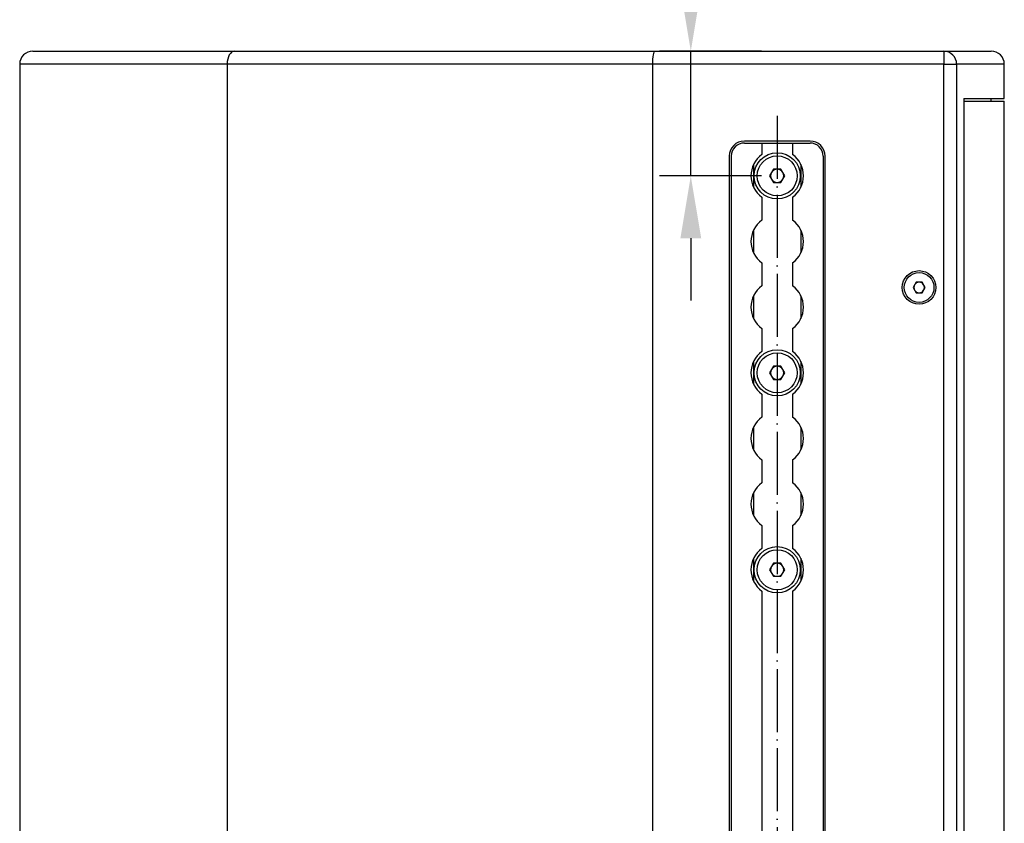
# Model space of a CAD drawing. Header units: millimetres. Extents: x 16448 to 19047, y 3049 to 4868.
# Tile 7 of 41: x 17180 to 17555, y 4059 to 4365. Entities that reach past the tile are written whole.
import ezdxf

# ---------------------------------------------------------------- set-up
doc = ezdxf.new("R2010")
doc.units = ezdxf.units.MM
doc.linetypes.add('ACAD_ISO04W100', pattern=[30, 24, -3, 0, -3])
for name, color, linetype in [('1', 7, 'Continuous'), ('2', 7, 'Continuous'), ('3', 1, 'ACAD_ISO04W100')]:
    doc.layers.add(name, color=color, linetype=linetype)
doc.styles.get("Standard").update_dxf_attribs({"font": 'arial.ttf'})
doc.dimstyles.new('ISO-25', dxfattribs={"dimscale": 9.5, "dimtxt": 2.5, "dimasz": 2.5, "dimexe": 1.25, "dimexo": 0.625, "dimtad": 1, "dimtoh": 1, "dimdsep": 46, "dimtxsty": 'Standard', "dimcen": 2.5, "dimadec": 0, "dimazin": 0, "dimtfac": 1, "dimtmove": 0, "dimatfit": 3, "dimfxl": 1, "dimarcsym": 0})

# ---------------------------------------------------------------- blocks, each defined once
blk = doc.blocks.new('*D10')
at = {"layer": '2', "color": 0, "lineweight": -2}
for p, q in [((17435.62, 4376.42), (17435.62, 4400.17)), ((17435.62, 4400.17), (17504.39, 4400.17)), ((17462.59, 4352.67), (17423.75, 4352.67)), ((17435.62, 4305.17), (17435.62, 4352.67)), ((17462.59, 4305.17), (17423.75, 4305.17)), ((17435.62, 4281.42), (17435.62, 4257.67))]:
    blk.add_line(p, q, dxfattribs=at)
at = {"layer": '2', "color": 0}
for points in [[(17431.66, 4376.42), (17439.58, 4376.42), (17435.62, 4352.67)], [(17431.66, 4281.42), (17439.58, 4281.42), (17435.62, 4305.17)]]:
    blk.add_solid(points, dxfattribs=at)
at = {"layer": 'Defpoints', "color": 0}
for p in [(17435.62, 4352.67), (17468.53, 4352.67), (17468.53, 4305.17)]:
    blk.add_point(p, dxfattribs=at)
at = {"layer": '2', "color": 0, "insert": (17472.97, 4418.19), "char_height": 23.75, "attachment_point": 5}
blk.add_mtext('47.5', dxfattribs=at)

msp = doc.modelspace()

# ---------------------------------------------------------------- linework, layer by layer
at = {"layer": '1'}
for p, q in [((17185.029, 4352.671), (17307.745, 4352.671)), ((17307.745, 4352.671), (17421.847, 4352.671)), ((17421.847, 4352.671), (17531.951, 4352.671)), ((17531.951, 4352.671), (17531.951, 4347.671)), ((17531.951, 4352.671), (17550.029, 4352.671)), ((17305.029, 4347.671), (17180.029, 4347.671)), ((17180.029, 4347.671), (17180.029, 4337.671)), ((17259.029, 4347.671), (17259.029, 4337.671)), ((17421.029, 4347.671), (17305.029, 4347.671)), ((17531.951, 4347.671), (17421.029, 4347.671)), ((17421.029, 4347.671), (17421.029, 4337.671)), ((17531.951, 4337.671), (17531.951, 4347.671)), ((17531.951, 4347.671), (17536.851, 4347.671)), ((17536.851, 4347.671), (17536.851, 4337.671)), ((17555.029, 4347.671), (17536.851, 4347.671)), ((17555.029, 4334.671), (17555.029, 4347.671)), ((17180.029, 4337.671), (17180.029, 3747.671)), ((17259.029, 4337.671), (17259.029, 3747.671)), ((17421.029, 4337.671), (17421.029, 3747.671)), ((17531.951, 3747.671), (17531.951, 4337.671)), ((17536.851, 4337.671), (17536.851, 3747.671)), ((17539.577, 4334.671), (17555.029, 4334.671)), ((17539.577, 4334.671), (17539.577, 3750.671)), ((17539.577, 4333.671), (17539.973, 4333.671)), ((17539.973, 4333.671), (17555.029, 4333.671)), ((17550.029, 4333.671), (17550.029, 4334.671)), ((17555.029, 3751.671), (17555.029, 4333.671)), ((17481.029, 4318.421), (17456.029, 4318.421)), ((17456.029, 4317.671), (17462.654, 4317.671)), ((17462.654, 4317.671), (17462.654, 4313.263)), ((17462.654, 4317.671), (17474.404, 4317.671)), ((17474.404, 4317.671), (17474.404, 4313.263)), ((17474.404, 4317.671), (17481.029, 4317.671)), ((17450.279, 4312.671), (17450.279, 3772.671)), ((17451.029, 4312.671), (17451.029, 3772.671)), ((17486.029, 4312.671), (17486.029, 3772.671)), ((17486.779, 3772.671), (17486.779, 4312.671)), ((17459.529, 4309.53), (17459.529, 4300.812)), ((17477.529, 4309.53), (17477.529, 4300.812)), ((17467.086, 4307.671), (17465.642, 4305.171)), ((17465.642, 4305.171), (17467.086, 4302.671)), ((17469.972, 4307.671), (17467.086, 4307.671)), ((17471.416, 4305.171), (17469.972, 4307.671)), ((17469.972, 4302.671), (17471.416, 4305.171)), ((17467.086, 4302.671), (17469.972, 4302.671)), ((17462.654, 4297.079), (17462.654, 4288.263)), ((17474.404, 4297.079), (17474.404, 4288.263)), ((17459.529, 4284.53), (17459.529, 4275.812)), ((17477.529, 4284.53), (17477.529, 4275.812)), ((17462.654, 4272.079), (17462.654, 4263.263)), ((17474.404, 4272.079), (17474.404, 4263.263)), ((17521.422, 4264.671), (17520.267, 4262.671)), ((17523.732, 4264.671), (17521.422, 4264.671)), ((17524.886, 4262.671), (17523.732, 4264.671)), ((17520.267, 4262.671), (17521.422, 4260.671)), ((17521.422, 4260.671), (17523.732, 4260.671)), ((17523.732, 4260.671), (17524.886, 4262.671)), ((17459.529, 4259.53), (17459.529, 4250.812)), ((17477.529, 4259.53), (17477.529, 4250.812)), ((17462.654, 4247.079), (17462.654, 4238.263)), ((17474.404, 4247.079), (17474.404, 4238.263)), ((17459.529, 4234.53), (17459.529, 4225.812)), ((17477.529, 4234.53), (17477.529, 4225.812)), ((17467.086, 4232.671), (17465.642, 4230.171)), ((17465.642, 4230.171), (17467.086, 4227.671)), ((17469.972, 4232.671), (17467.086, 4232.671)), ((17471.416, 4230.171), (17469.972, 4232.671)), ((17469.972, 4227.671), (17471.416, 4230.171)), ((17467.086, 4227.671), (17469.972, 4227.671)), ((17462.654, 4222.079), (17462.654, 4213.263)), ((17474.404, 4222.079), (17474.404, 4213.263)), ((17459.529, 4209.53), (17459.529, 4200.812)), ((17477.529, 4209.53), (17477.529, 4200.812)), ((17462.654, 4197.079), (17462.654, 4188.263)), ((17474.404, 4197.079), (17474.404, 4188.263)), ((17459.529, 4184.53), (17459.529, 4175.812)), ((17477.529, 4184.53), (17477.529, 4175.812)), ((17462.654, 4172.079), (17462.654, 4163.263)), ((17474.404, 4172.079), (17474.404, 4163.263)), ((17459.529, 4159.53), (17459.529, 4150.812)), ((17477.529, 4159.53), (17477.529, 4150.812)), ((17467.086, 4157.671), (17465.642, 4155.171)), ((17465.642, 4155.171), (17467.086, 4152.671)), ((17469.972, 4157.671), (17467.086, 4157.671)), ((17471.416, 4155.171), (17469.972, 4157.671)), ((17469.972, 4152.671), (17471.416, 4155.171)), ((17467.086, 4152.671), (17469.972, 4152.671)), ((17462.654, 4147.079), (17462.654, 4050.763)), ((17474.404, 4147.079), (17474.404, 4050.763))]:
    msp.add_line(p, q, dxfattribs=at)
for centre, radius in [((17468.529, 4305.171), 8.8), ((17468.529, 4305.171), 7.62), ((17522.577, 4262.671), 6.4), ((17522.577, 4262.671), 5.67), ((17468.529, 4230.171), 8.8), ((17468.529, 4230.171), 7.62), ((17468.529, 4155.171), 8.8), ((17468.529, 4155.171), 7.62)]:
    msp.add_circle(centre, radius, dxfattribs=at)
for centre, radius, start, end in [((17185.029, 4347.671), 5, 90, 180), ((17531.899, 4347.719), 4.952, 359.4405, 89.40368), ((17550.029, 4347.671), 5, 0, 90), ((17456.029, 4312.671), 5.75, 90, 180), ((17456.029, 4312.671), 5, 90, 180), ((17481.029, 4312.671), 5.75, 0, 90), ((17481.029, 4312.671), 5, 0, 90), ((17468.529, 4305.171), 10, 125.9798, 234.0202), ((17468.529, 4305.171), 10, 305.9798, 54.0202), ((17468.529, 4305.171), 2.5, 150, 210), ((17468.529, 4305.171), 2.5, 90, 150), ((17468.529, 4305.171), 2.5, 30, 90), ((17468.529, 4305.171), 2.5, 330, 30), ((17468.529, 4305.171), 2.5, 210, 270), ((17468.529, 4305.171), 2.5, 270, 330), ((17468.529, 4280.171), 10, 125.9798, 234.0202), ((17468.529, 4280.171), 10, 305.9798, 54.0202), ((17522.577, 4262.671), 2, 90, 150), ((17522.577, 4262.671), 2, 30, 90), ((17468.529, 4255.171), 10, 125.9798, 234.0202), ((17468.529, 4255.171), 10, 305.9798, 54.0202), ((17522.577, 4262.671), 2, 150, 210), ((17522.577, 4262.671), 2, 210, 270), ((17522.577, 4262.671), 2, 270, 330), ((17522.577, 4262.671), 2, 330, 30), ((17468.529, 4230.171), 10, 125.9798, 234.0202), ((17468.529, 4230.171), 10, 305.9798, 54.0202), ((17468.529, 4230.171), 2.5, 150, 210), ((17468.529, 4230.171), 2.5, 90, 150), ((17468.529, 4230.171), 2.5, 30, 90), ((17468.529, 4230.171), 2.5, 330, 30), ((17468.529, 4230.171), 2.5, 210, 270), ((17468.529, 4230.171), 2.5, 270, 330), ((17468.529, 4205.171), 10, 125.9798, 234.0202), ((17468.529, 4205.171), 10, 305.9798, 54.0202), ((17468.529, 4180.171), 10, 125.9798, 234.0202), ((17468.529, 4180.171), 10, 305.9798, 54.0202), ((17468.529, 4155.171), 10, 125.9798, 234.0202), ((17468.529, 4155.171), 10, 305.9798, 54.0202), ((17468.529, 4155.171), 2.5, 150, 210), ((17468.529, 4155.171), 2.5, 90, 150), ((17468.529, 4155.171), 2.5, 30, 90), ((17468.529, 4155.171), 2.5, 330, 30), ((17468.529, 4155.171), 2.5, 210, 270), ((17468.529, 4155.171), 2.5, 270, 330)]:
    msp.add_arc(centre, radius, start, end, dxfattribs=at)
for centre, ratio in [((17261.841, 4347.671), 0.5624389), ((17421.826, 4347.671), 0.1594228)]:
    msp.add_ellipse(centre, major_axis=(0, 5), ratio=ratio, start_param=0, end_param=1.5707963, dxfattribs=at)
at = {"layer": '3'}
msp.add_line((17468.529, 4328.046), (17468.529, 3757.296), dxfattribs=at)

# ---------------------------------------------------------------- dimensions: what is measured, and where the dimension line sits
at = {"layer": '2'}
dim = msp.add_linear_dim(base=(17435.623, 4352.671), p1=(17468.529, 4305.171), p2=(17468.529, 4352.671), angle=90, dimstyle='ISO-25', dxfattribs=at)
dim.commit()
dim.dimension.update_dxf_attribs({"geometry": '*D10', "text_midpoint": (17472.973, 4418.186)})

doc.saveas('drawing.dxf')
